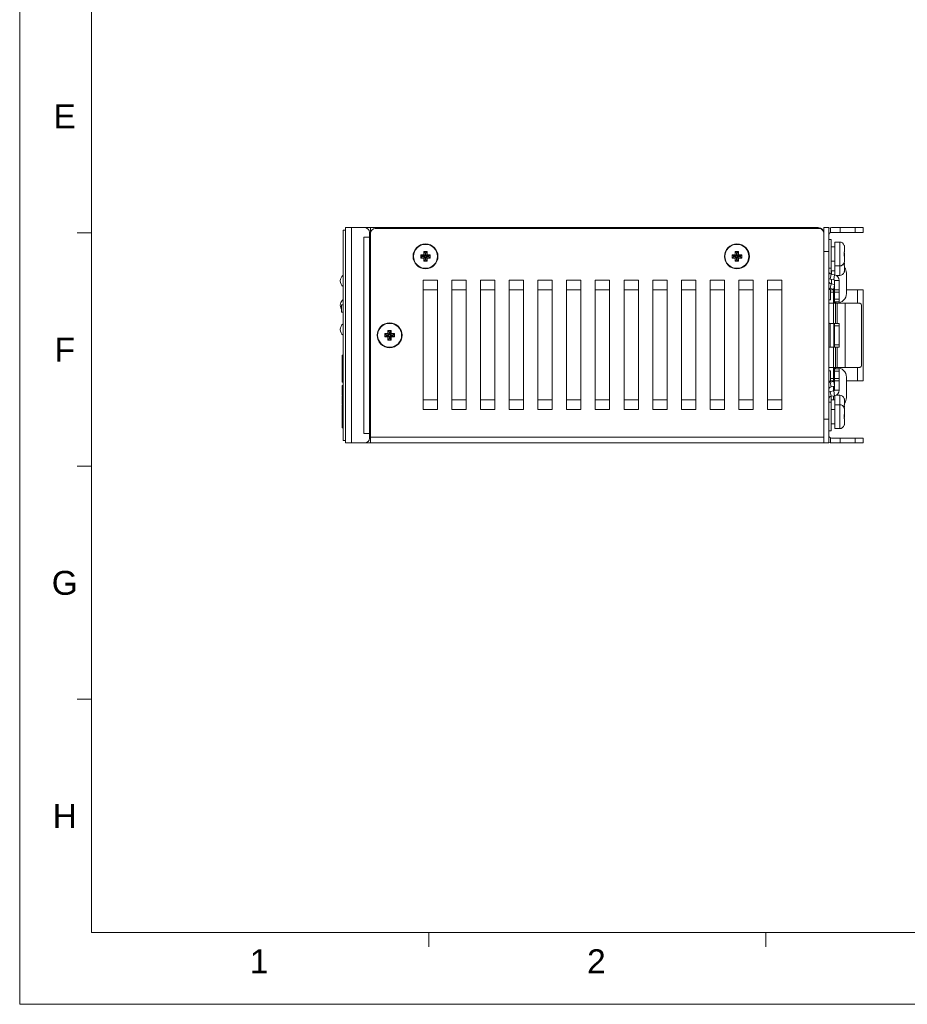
# Model space of a CAD drawing. Extents: x 1967 to 2561, y -57 to 363.
# Tile 1 of 13: x 1967 to 2152, y -57 to 149. Entities that reach past the tile are written whole.
import ezdxf
from ezdxf.enums import TextEntityAlignment as Align

# ---------------------------------------------------------------- set-up
doc = ezdxf.new("R2010")
doc.units = 0
doc.header["$LTSCALE"] = 15.367
doc.header["$MEASUREMENT"] = 0
doc.layers.get('0').update_dxf_attribs({"linetype": 'CONTINUOUS', "lineweight": 5})
doc.layers.add('PANEL-8P_DXF_CONTINUOUS_46', color=7, linetype='CONTINUOUS', lineweight=5)
doc.styles.add('TEXTSTYLE_1', font='arial.ttf')

msp = doc.modelspace()

# ---------------------------------------------------------------- linework, layer by layer
at = {"linetype": 'Continuous', "lineweight": 5}
for p, q in [((1966.511, 363.213), (1966.511, -56.787)), ((1981.511, 348.213), (1981.511, -41.787)), ((1981.511, 104.463), (1978.511, 104.463)), ((1981.511, 55.713), (1978.511, 55.713)), ((1981.511, 6.963), (1978.511, 6.963)), ((1981.511, -41.787), (2545.511, -41.787)), ((2052.011, -41.787), (2052.011, -44.787)), ((2122.511, -41.787), (2122.511, -44.787)), ((1966.511, -56.787), (2560.511, -56.787))]:
    msp.add_line(p, q, dxfattribs=at)
at = {"layer": 'PANEL-8P_DXF_CONTINUOUS_46', "color": 7, "linetype": 'Continuous'}
for p, q in [((2034.145, 61.047), (2034.145, 105.047)), ((2034.645, 105.047), (2034.145, 105.047)), ((2034.645, 60.547), (2034.645, 105.547)), ((2038.645, 105.547), (2034.645, 105.547)), ((2035.845, 60.547), (2035.845, 105.547)), ((2038.645, 105.547), (2133.445, 105.547)), ((2039.845, 104.547), (2039.845, 105.547)), ((2133.645, 105.347), (2040.845, 105.347)), ((2044.845, 105.547), (2044.845, 105.347)), ((2045.345, 105.547), (2045.345, 105.347)), ((2045.845, 105.547), (2045.845, 105.347)), ((2046.265, 105.431), (2046.304, 105.347)), ((2128.525, 105.431), (2128.487, 105.347)), ((2128.945, 105.347), (2128.945, 105.547)), ((2129.445, 105.547), (2129.445, 105.347)), ((2129.945, 105.547), (2129.945, 105.347)), ((2133.445, 105.547), (2133.445, 105.347)), ((2134.645, 105.547), (2135.645, 105.547)), ((2134.645, 104.456), (2134.645, 105.547)), ((2135.645, 60.547), (2135.645, 105.547)), ((2136.029, 105.532), (2136.029, 104.506)), ((2136.245, 105.547), (2142.845, 105.547)), ((2137.998, 105.547), (2137.998, 104.547)), ((2141.145, 104.547), (2141.145, 105.547)), ((2142.845, 105.547), (2142.845, 104.547)), ((2038.445, 103.547), (2038.445, 62.547)), ((2039.645, 103.547), (2038.445, 103.547)), ((2039.633, 62.547), (2039.633, 103.547)), ((2039.645, 102.547), (2039.645, 104.547)), ((2039.845, 104.547), (2039.645, 104.547)), ((2039.845, 104.347), (2039.845, 60.547)), ((2134.645, 60.547), (2134.645, 104.347)), ((2136.145, 103.047), (2135.645, 103.047)), ((2136.145, 97.047), (2136.145, 103.047)), ((2142.845, 104.547), (2136.245, 104.547)), ((2039.831, 102.547), (2039.645, 102.547)), ((2136.945, 101.547), (2136.145, 101.547)), ((2137.945, 102.547), (2136.945, 102.547)), ((2136.945, 97.547), (2136.945, 102.547)), ((2137.945, 97.547), (2137.945, 102.547)), ((2138.893, 101.84), (2138.901, 101.84)), ((2138.893, 101.84), (2138.899, 101.809)), ((2138.898, 101.809), (2138.898, 101.811)), ((2138.899, 101.809), (2138.898, 101.807)), ((2138.932, 101.632), (2138.933, 101.632)), ((2138.94, 101.57), (2138.932, 101.632)), ((2138.945, 101.464), (2138.944, 101.514)), ((2138.945, 100.538), (2138.945, 101.464)), ((2138.945, 100.538), (2138.945, 101.464)), ((2050.345, 99.897), (2050.345, 99.197)), ((2050.345, 99.897), (2050.613, 99.629)), ((2050.995, 99.897), (2050.345, 99.897)), ((2050.345, 99.197), (2050.613, 99.464)), ((2050.345, 99.197), (2050.995, 99.197)), ((2050.613, 99.629), (2050.613, 99.464)), ((2051.263, 99.629), (2050.613, 99.629)), ((2050.613, 99.464), (2051.263, 99.464)), ((2050.995, 100.547), (2050.995, 99.897)), ((2050.995, 100.547), (2051.263, 100.279)), ((2051.695, 100.547), (2050.995, 100.547)), ((2050.995, 99.897), (2051.263, 99.629)), ((2050.995, 99.197), (2051.263, 99.464)), ((2050.995, 99.197), (2050.995, 98.547)), ((2050.995, 98.547), (2051.263, 98.814)), ((2051.263, 100.279), (2051.263, 99.629)), ((2051.427, 100.279), (2051.263, 100.279)), ((2051.263, 99.464), (2051.263, 98.814)), ((2051.263, 98.814), (2051.427, 98.814)), ((2051.695, 100.547), (2051.427, 100.279)), ((2051.427, 99.629), (2051.427, 100.279)), ((2051.695, 99.897), (2051.427, 99.629)), ((2052.077, 99.629), (2051.427, 99.629)), ((2051.427, 98.814), (2051.427, 99.464)), ((2051.695, 99.197), (2051.427, 99.464)), ((2051.427, 99.464), (2052.077, 99.464)), ((2051.695, 98.547), (2051.427, 98.814)), ((2051.695, 99.897), (2051.695, 100.547)), ((2052.345, 99.897), (2051.695, 99.897)), ((2051.695, 98.547), (2051.695, 99.197)), ((2051.695, 99.197), (2052.345, 99.197)), ((2052.345, 99.897), (2052.077, 99.629)), ((2052.077, 99.464), (2052.077, 99.629)), ((2052.345, 99.197), (2052.077, 99.464)), ((2052.345, 99.197), (2052.345, 99.897)), ((2116.095, 99.897), (2115.445, 99.897)), ((2115.445, 99.897), (2115.445, 99.197)), ((2115.445, 99.897), (2115.713, 99.629)), ((2115.445, 99.197), (2115.713, 99.464)), ((2115.445, 99.197), (2116.095, 99.197)), ((2116.363, 99.629), (2115.713, 99.629)), ((2115.713, 99.629), (2115.713, 99.464)), ((2115.713, 99.464), (2116.363, 99.464)), ((2116.795, 100.547), (2116.095, 100.547)), ((2116.095, 100.547), (2116.095, 99.897)), ((2116.095, 100.547), (2116.363, 100.279)), ((2116.095, 99.897), (2116.363, 99.629)), ((2116.095, 99.197), (2116.363, 99.464)), ((2116.095, 99.197), (2116.095, 98.547)), ((2116.095, 98.547), (2116.363, 98.814)), ((2116.527, 100.279), (2116.363, 100.279)), ((2116.363, 100.279), (2116.363, 99.629)), ((2116.363, 99.464), (2116.363, 98.814)), ((2116.363, 98.814), (2116.527, 98.814)), ((2116.795, 100.547), (2116.527, 100.279)), ((2116.527, 99.629), (2116.527, 100.279)), ((2116.795, 99.897), (2116.527, 99.629)), ((2117.177, 99.629), (2116.527, 99.629)), ((2116.527, 99.464), (2117.177, 99.464)), ((2116.527, 98.814), (2116.527, 99.464)), ((2116.795, 99.197), (2116.527, 99.464)), ((2116.795, 98.547), (2116.527, 98.814)), ((2116.795, 99.897), (2116.795, 100.547)), ((2117.445, 99.897), (2116.795, 99.897)), ((2116.795, 99.197), (2117.445, 99.197)), ((2116.795, 98.547), (2116.795, 99.197)), ((2117.445, 99.897), (2117.177, 99.629)), ((2117.177, 99.464), (2117.177, 99.629)), ((2117.445, 99.197), (2117.177, 99.464)), ((2117.445, 99.197), (2117.445, 99.897)), ((2134.645, 100.547), (2135.645, 100.547)), ((2138.893, 100.343), (2138.899, 100.342)), ((2138.893, 99.75), (2138.899, 99.751)), ((2138.896, 100.44), (2138.902, 100.482)), ((2138.898, 100.393), (2138.9, 100.424)), ((2138.898, 100.358), (2138.898, 100.393)), ((2138.899, 100.342), (2138.898, 100.358)), ((2138.898, 99.733), (2138.905, 99.942)), ((2138.898, 99.697), (2138.898, 99.734)), ((2138.901, 99.667), (2138.898, 99.698)), ((2138.905, 100.15), (2138.899, 100.342)), ((2138.9, 100.423), (2138.903, 100.448)), ((2138.902, 99.788), (2138.9, 99.797)), ((2138.915, 99.726), (2138.9, 99.794)), ((2138.904, 99.777), (2138.902, 99.788)), ((2138.913, 99.738), (2138.904, 99.777)), ((2138.905, 99.941), (2138.905, 100.151)), ((2138.927, 99.589), (2138.908, 99.622)), ((2138.932, 99.552), (2138.927, 99.589)), ((2138.932, 99.632), (2138.933, 99.632)), ((2138.937, 99.594), (2138.932, 99.632)), ((2138.938, 99.593), (2138.933, 99.632)), ((2138.945, 98.629), (2138.945, 99.555)), ((2138.945, 98.629), (2138.945, 99.555)), ((2050.995, 98.547), (2051.695, 98.547)), ((2116.095, 98.547), (2116.795, 98.547)), ((2136.145, 97.047), (2135.645, 97.047)), ((2136.945, 98.547), (2136.145, 98.547)), ((2136.145, 95.798), (2136.145, 97.047)), ((2137.945, 97.547), (2136.945, 97.547)), ((2136.945, 95.643), (2136.945, 97.547)), ((2137.945, 95.547), (2137.945, 97.547)), ((2138.901, 98.253), (2138.893, 98.253)), ((2138.893, 97.75), (2138.899, 97.751)), ((2138.898, 98.283), (2138.898, 98.282)), ((2138.898, 97.733), (2138.905, 97.942)), ((2138.898, 97.697), (2138.898, 97.734)), ((2138.901, 97.667), (2138.898, 97.698)), ((2138.9, 98.295), (2138.902, 98.306)), ((2138.905, 98.15), (2138.901, 98.253)), ((2138.902, 98.305), (2138.905, 98.319)), ((2138.904, 98.317), (2138.913, 98.355)), ((2138.905, 97.941), (2138.905, 98.151)), ((2138.927, 97.589), (2138.908, 97.622)), ((2138.912, 98.351), (2138.917, 98.378)), ((2138.932, 97.552), (2138.927, 97.589)), ((2138.932, 98.461), (2138.94, 98.523)), ((2138.932, 98.461), (2138.933, 98.461)), ((2138.94, 98.523), (2138.944, 98.579)), ((2138.945, 98.538), (2138.945, 98.629)), ((2138.945, 98.538), (2138.945, 98.629)), ((2138.945, 96.629), (2138.945, 97.555)), ((2138.945, 96.629), (2138.945, 97.555)), ((2135.645, 95.937), (2135.766, 96.028)), ((2135.968, 94.813), (2136.141, 95.798)), ((2135.968, 94.813), (2136.683, 94.687)), ((2136.141, 95.798), (2136.856, 95.672)), ((2136.945, 96.547), (2136.145, 96.547)), ((2136.245, 95.798), (2136.245, 96.547)), ((2136.245, 93.798), (2136.245, 94.764)), ((2136.856, 95.672), (2136.683, 94.687)), ((2137.945, 95.547), (2137.207, 95.547)), ((2138.901, 96.253), (2138.893, 96.253)), ((2138.898, 96.283), (2138.898, 96.282)), ((2138.9, 96.295), (2138.902, 96.306)), ((2138.902, 96.305), (2138.905, 96.319)), ((2138.904, 96.317), (2138.913, 96.355)), ((2138.912, 96.351), (2138.917, 96.378)), ((2138.932, 96.461), (2138.94, 96.523)), ((2138.932, 96.461), (2138.933, 96.461)), ((2138.94, 96.523), (2138.944, 96.579)), ((2139.345, 96.047), (2139.345, 91.797)), ((2050.845, 67.547), (2050.845, 94.547)), ((2053.845, 94.547), (2050.845, 94.547)), ((2053.845, 67.547), (2053.845, 94.547)), ((2056.845, 67.547), (2056.845, 94.547)), ((2059.845, 94.547), (2056.845, 94.547)), ((2059.845, 67.547), (2059.845, 94.547)), ((2062.845, 67.547), (2062.845, 94.547)), ((2065.845, 94.547), (2062.845, 94.547)), ((2065.845, 67.547), (2065.845, 94.547)), ((2068.845, 67.547), (2068.845, 94.547)), ((2071.845, 94.547), (2068.845, 94.547)), ((2071.845, 67.547), (2071.845, 94.547)), ((2074.845, 67.547), (2074.845, 94.547)), ((2077.845, 94.547), (2074.845, 94.547)), ((2077.845, 67.547), (2077.845, 94.547)), ((2080.845, 67.547), (2080.845, 94.547)), ((2083.845, 94.547), (2080.845, 94.547)), ((2083.845, 67.547), (2083.845, 94.547)), ((2086.845, 67.547), (2086.845, 94.547)), ((2089.845, 94.547), (2086.845, 94.547)), ((2089.845, 67.547), (2089.845, 94.547)), ((2092.845, 67.547), (2092.845, 94.547)), ((2095.845, 94.547), (2092.845, 94.547)), ((2095.845, 67.547), (2095.845, 94.547)), ((2098.845, 67.547), (2098.845, 94.547)), ((2101.845, 94.547), (2098.845, 94.547)), ((2101.845, 67.547), (2101.845, 94.547)), ((2107.845, 94.547), (2104.845, 94.547)), ((2104.845, 67.547), (2104.845, 94.547)), ((2107.845, 67.547), (2107.845, 94.547)), ((2113.845, 94.547), (2110.845, 94.547)), ((2110.845, 67.547), (2110.845, 94.547)), ((2113.845, 67.547), (2113.845, 94.547)), ((2119.845, 94.547), (2116.845, 94.547)), ((2116.845, 67.547), (2116.845, 94.547)), ((2119.845, 67.547), (2119.845, 94.547)), ((2125.845, 94.547), (2122.845, 94.547)), ((2122.845, 67.547), (2122.845, 94.547)), ((2125.845, 67.547), (2125.845, 94.547)), ((2135.645, 93.937), (2135.766, 94.028)), ((2135.645, 92.647), (2136.045, 92.647)), ((2135.968, 92.797), (2135.691, 92.797)), ((2135.968, 92.813), (2136.141, 93.798)), ((2135.968, 92.813), (2136.683, 92.687)), ((2136.045, 92.647), (2136.045, 90.447)), ((2136.141, 93.798), (2136.856, 93.672)), ((2136.848, 93.625), (2136.683, 92.687)), ((2137.848, 94.49), (2136.848, 94.49)), ((2136.848, 90.074), (2136.848, 94.49)), ((2137.848, 90.074), (2137.848, 94.49)), ((2053.845, 92.547), (2050.845, 92.547)), ((2059.845, 92.547), (2056.845, 92.547)), ((2065.845, 92.547), (2062.845, 92.547)), ((2071.845, 92.547), (2068.845, 92.547)), ((2077.845, 92.547), (2074.845, 92.547)), ((2083.845, 92.547), (2080.845, 92.547)), ((2089.845, 92.547), (2086.845, 92.547)), ((2095.845, 92.547), (2092.845, 92.547)), ((2101.845, 92.547), (2098.845, 92.547)), ((2107.845, 92.547), (2104.845, 92.547)), ((2113.845, 92.547), (2110.845, 92.547)), ((2119.845, 92.547), (2116.845, 92.547)), ((2125.845, 92.547), (2122.845, 92.547)), ((2136.045, 92.547), (2136.645, 92.547)), ((2136.045, 92.047), (2136.645, 92.047)), ((2136.645, 92.547), (2136.645, 89.747)), ((2136.845, 92.547), (2136.652, 92.547)), ((2136.848, 92.574), (2137.848, 92.574)), ((2136.848, 92.074), (2137.848, 92.074)), ((2136.848, 90.574), (2137.848, 90.574)), ((2142.845, 92.547), (2139.345, 92.547)), ((2141.645, 89.747), (2141.645, 92.547)), ((2142.845, 92.547), (2142.845, 73.547)), ((2033.755, 87.847), (2033.755, 89.447)), ((2033.755, 89.447), (2034.145, 89.447)), ((2135.645, 90.447), (2136.045, 90.447)), ((2135.645, 89.747), (2142.132, 89.747)), ((2136.645, 85.547), (2136.645, 89.747)), ((2136.845, 90.074), (2136.845, 89.747)), ((2136.848, 90.074), (2137.848, 90.074)), ((2137.022, 89.747), (2137.022, 85.547)), ((2137.415, 85.547), (2137.415, 89.747)), ((2139.107, 76.347), (2139.107, 89.747)), ((2142.486, 89.247), (2142.486, 76.847)), ((2033.755, 87.847), (2034.145, 87.847)), ((2135.645, 85.547), (2137.848, 85.547)), ((2135.968, 80.547), (2135.968, 85.547)), ((2136.683, 85.547), (2136.683, 80.547)), ((2136.848, 80.547), (2136.848, 85.547)), ((2136.848, 85.047), (2137.848, 85.047)), ((2137.848, 80.547), (2137.848, 85.547)), ((2042.845, 83.397), (2042.845, 82.697)), ((2042.845, 83.397), (2043.113, 83.129)), ((2043.495, 83.397), (2042.845, 83.397)), ((2042.845, 82.697), (2043.113, 82.964)), ((2042.845, 82.697), (2043.495, 82.697)), ((2043.113, 83.129), (2043.113, 82.964)), ((2043.763, 83.129), (2043.113, 83.129)), ((2043.113, 82.964), (2043.763, 82.964)), ((2043.495, 84.047), (2043.495, 83.397)), ((2043.495, 84.047), (2043.763, 83.779)), ((2044.195, 84.047), (2043.495, 84.047)), ((2043.495, 83.397), (2043.763, 83.129)), ((2043.495, 82.697), (2043.763, 82.964)), ((2043.495, 82.697), (2043.495, 82.047)), ((2043.763, 83.779), (2043.763, 83.129)), ((2043.927, 83.779), (2043.763, 83.779)), ((2043.763, 82.964), (2043.763, 82.314)), ((2044.195, 84.047), (2043.927, 83.779)), ((2043.927, 83.129), (2043.927, 83.779)), ((2044.195, 83.397), (2043.927, 83.129)), ((2044.577, 83.129), (2043.927, 83.129)), ((2043.927, 82.314), (2043.927, 82.964)), ((2044.195, 82.697), (2043.927, 82.964)), ((2043.927, 82.964), (2044.577, 82.964)), ((2044.195, 83.397), (2044.195, 84.047)), ((2044.845, 83.397), (2044.195, 83.397)), ((2044.195, 82.047), (2044.195, 82.697)), ((2044.195, 82.697), (2044.845, 82.697)), ((2044.845, 83.397), (2044.577, 83.129)), ((2044.577, 82.964), (2044.577, 83.129)), ((2044.845, 82.697), (2044.577, 82.964)), ((2044.845, 82.697), (2044.845, 83.397)), ((2043.495, 82.047), (2043.763, 82.314)), ((2043.495, 82.047), (2044.195, 82.047)), ((2043.763, 82.314), (2043.927, 82.314)), ((2044.195, 82.047), (2043.927, 82.314)), ((2135.645, 80.547), (2137.848, 80.547)), ((2136.645, 76.347), (2136.645, 80.547)), ((2136.848, 81.047), (2137.848, 81.047)), ((2137.022, 80.547), (2137.022, 76.347)), ((2137.415, 76.347), (2137.415, 80.547)), ((2033.945, 73.228), (2033.945, 78.922)), ((2034.045, 78.922), (2033.945, 78.922)), ((2034.045, 73.228), (2034.045, 78.922)), ((2135.645, 76.347), (2142.132, 76.347)), ((2136.645, 76.347), (2136.645, 73.547)), ((2136.845, 76.347), (2136.845, 76.019)), ((2141.645, 73.547), (2141.645, 76.347)), ((2034.045, 76.068), (2033.945, 76.068)), ((2135.645, 75.647), (2136.045, 75.647)), ((2136.045, 75.647), (2136.045, 73.447)), ((2136.848, 76.019), (2137.848, 76.019)), ((2136.848, 71.603), (2136.848, 76.019)), ((2136.848, 75.519), (2137.848, 75.519)), ((2137.848, 71.603), (2137.848, 76.019)), ((2139.345, 74.297), (2139.345, 70.047)), ((2034.045, 73.228), (2033.945, 73.228)), ((2033.945, 70.58), (2033.945, 72.572)), ((2034.045, 72.572), (2033.945, 72.572)), ((2034.045, 70.58), (2034.045, 72.572)), ((2135.645, 73.447), (2136.045, 73.447)), ((2135.766, 72.065), (2135.645, 72.156)), ((2136.063, 73.297), (2135.663, 73.297)), ((2136.683, 73.406), (2135.968, 73.28)), ((2135.968, 73.28), (2136.141, 72.295)), ((2136.045, 74.047), (2136.645, 74.047)), ((2136.045, 73.547), (2136.645, 73.547)), ((2136.856, 72.421), (2136.141, 72.295)), ((2136.645, 71.406), (2136.645, 72.384)), ((2136.845, 73.547), (2136.652, 73.547)), ((2136.848, 72.468), (2136.683, 73.406)), ((2136.848, 74.019), (2137.848, 74.019)), ((2136.848, 73.519), (2137.848, 73.519)), ((2139.345, 73.547), (2142.845, 73.547)), ((2034.045, 71.753), (2033.945, 71.753)), ((2034.045, 71.649), (2033.945, 71.649)), ((2034.045, 71.107), (2033.945, 71.107)), ((2034.045, 70.647), (2033.945, 70.647)), ((2033.945, 70.58), (2034.045, 70.58)), ((2033.945, 68.611), (2033.945, 70.464)), ((2034.045, 70.464), (2033.945, 70.464)), ((2034.045, 70.437), (2033.945, 70.437)), ((2034.045, 68.611), (2034.045, 70.464)), ((2135.766, 70.065), (2135.645, 70.156)), ((2136.683, 71.406), (2135.968, 71.28)), ((2135.968, 71.28), (2136.141, 70.295)), ((2136.856, 70.421), (2136.141, 70.295)), ((2136.145, 69.047), (2136.145, 70.295)), ((2136.645, 69.547), (2136.645, 70.384)), ((2136.856, 70.421), (2136.683, 71.406)), ((2137.848, 71.603), (2136.848, 71.603)), ((2136.945, 68.547), (2136.945, 70.45)), ((2137.945, 70.547), (2137.207, 70.547)), ((2137.945, 68.547), (2137.945, 70.547)), ((2034.045, 68.637), (2033.945, 68.637)), ((2034.045, 68.611), (2033.945, 68.611)), ((2033.945, 63.689), (2033.945, 68.412)), ((2034.045, 68.412), (2033.945, 68.412)), ((2034.045, 68.386), (2033.945, 68.386)), ((2034.045, 63.689), (2034.045, 68.412)), ((2050.845, 69.547), (2053.845, 69.547)), ((2056.845, 69.547), (2059.845, 69.547)), ((2062.845, 69.547), (2065.845, 69.547)), ((2068.845, 69.547), (2071.845, 69.547)), ((2074.845, 69.547), (2077.845, 69.547)), ((2080.845, 69.547), (2083.845, 69.547)), ((2086.845, 69.547), (2089.845, 69.547)), ((2092.845, 69.547), (2095.845, 69.547)), ((2098.845, 69.547), (2101.845, 69.547)), ((2104.845, 69.547), (2107.845, 69.547)), ((2110.845, 69.547), (2113.845, 69.547)), ((2116.845, 69.547), (2119.845, 69.547)), ((2122.845, 69.547), (2125.845, 69.547)), ((2136.145, 69.047), (2135.645, 69.047)), ((2136.945, 69.547), (2136.145, 69.547)), ((2136.145, 63.047), (2136.145, 69.047)), ((2137.945, 68.547), (2136.945, 68.547)), ((2136.945, 63.547), (2136.945, 68.547)), ((2137.945, 63.547), (2137.945, 68.547)), ((2138.893, 69.84), (2138.901, 69.84)), ((2138.893, 69.84), (2138.899, 69.809)), ((2138.893, 68.343), (2138.899, 68.342)), ((2138.896, 68.44), (2138.902, 68.482)), ((2138.899, 69.809), (2138.898, 69.807)), ((2138.898, 68.393), (2138.9, 68.424)), ((2138.898, 68.358), (2138.898, 68.393)), ((2138.899, 68.342), (2138.898, 68.358)), ((2138.905, 68.15), (2138.899, 68.342)), ((2138.9, 68.423), (2138.903, 68.448)), ((2138.901, 67.84), (2138.905, 67.942)), ((2138.905, 67.941), (2138.905, 68.151)), ((2138.933, 69.632), (2138.929, 69.655)), ((2138.932, 69.632), (2138.933, 69.632)), ((2138.94, 69.57), (2138.932, 69.632)), ((2138.945, 69.464), (2138.944, 69.514)), ((2138.945, 68.538), (2138.945, 69.464)), ((2138.945, 68.538), (2138.945, 69.464)), ((2034.045, 67.816), (2033.945, 67.816)), ((2034.045, 67.79), (2033.945, 67.79)), ((2034.045, 67.195), (2033.945, 67.195)), ((2034.045, 67.168), (2033.945, 67.168)), ((2050.845, 67.547), (2053.845, 67.547)), ((2056.845, 67.547), (2059.845, 67.547)), ((2062.845, 67.547), (2065.845, 67.547)), ((2068.845, 67.547), (2071.845, 67.547)), ((2074.845, 67.547), (2077.845, 67.547)), ((2080.845, 67.547), (2083.845, 67.547)), ((2086.845, 67.547), (2089.845, 67.547)), ((2092.845, 67.547), (2095.845, 67.547)), ((2098.845, 67.547), (2101.845, 67.547)), ((2104.845, 67.547), (2107.845, 67.547)), ((2110.845, 67.547), (2113.845, 67.547)), ((2116.845, 67.547), (2119.845, 67.547)), ((2122.845, 67.547), (2125.845, 67.547)), ((2136.945, 67.547), (2136.145, 67.547)), ((2138.893, 67.84), (2138.901, 67.84)), ((2138.893, 67.84), (2138.899, 67.809)), ((2138.893, 66.343), (2138.899, 66.342)), ((2138.896, 66.44), (2138.902, 66.482)), ((2138.899, 67.809), (2138.898, 67.807)), ((2138.898, 66.393), (2138.9, 66.424)), ((2138.898, 66.358), (2138.898, 66.393)), ((2138.899, 66.342), (2138.898, 66.358)), ((2138.898, 65.733), (2138.905, 65.942)), ((2138.905, 66.15), (2138.899, 66.342)), ((2138.9, 66.423), (2138.903, 66.448)), ((2138.9, 66.298), (2138.902, 66.31)), ((2138.9, 66.296), (2138.902, 66.305)), ((2138.902, 66.31), (2138.912, 66.353)), ((2138.902, 66.305), (2138.905, 66.319)), ((2138.905, 66.319), (2138.913, 66.355)), ((2138.905, 65.941), (2138.905, 66.151)), ((2138.912, 66.351), (2138.917, 66.378)), ((2138.933, 67.632), (2138.929, 67.655)), ((2138.932, 67.632), (2138.933, 67.632)), ((2138.94, 67.57), (2138.932, 67.632)), ((2138.932, 66.461), (2138.937, 66.499)), ((2138.932, 66.461), (2138.933, 66.461)), ((2138.933, 66.461), (2138.938, 66.5)), ((2138.945, 67.464), (2138.944, 67.514)), ((2138.945, 67.464), (2138.945, 67.555)), ((2138.945, 67.464), (2138.945, 67.555)), ((2138.945, 66.538), (2138.945, 67.464)), ((2138.945, 66.538), (2138.945, 67.464)), ((2034.045, 65.295), (2033.945, 65.295)), ((2034.045, 65.269), (2033.945, 65.269)), ((2034.045, 64.612), (2033.945, 64.612)), ((2034.045, 64.508), (2033.945, 64.508)), ((2034.045, 64.187), (2033.945, 64.187)), ((2134.645, 65.547), (2135.645, 65.547)), ((2136.945, 64.547), (2136.145, 64.547)), ((2138.893, 65.75), (2138.899, 65.751)), ((2138.901, 64.253), (2138.893, 64.253)), ((2138.898, 65.697), (2138.898, 65.734)), ((2138.901, 65.667), (2138.898, 65.698)), ((2138.898, 64.283), (2138.898, 64.282)), ((2138.9, 64.295), (2138.902, 64.306)), ((2138.902, 64.305), (2138.905, 64.319)), ((2138.904, 64.317), (2138.913, 64.355)), ((2138.927, 65.589), (2138.908, 65.622)), ((2138.912, 64.351), (2138.917, 64.378)), ((2138.932, 65.552), (2138.927, 65.589)), ((2138.932, 64.461), (2138.94, 64.523)), ((2138.932, 64.461), (2138.933, 64.461)), ((2138.94, 64.523), (2138.944, 64.579)), ((2138.945, 64.629), (2138.945, 65.555)), ((2138.945, 64.629), (2138.945, 65.555)), ((2034.045, 63.689), (2033.945, 63.689)), ((2039.645, 62.547), (2038.445, 62.547)), ((2039.645, 61.547), (2039.645, 63.547)), ((2039.831, 63.547), (2039.645, 63.547)), ((2039.845, 61.747), (2134.645, 61.747)), ((2136.145, 63.047), (2135.645, 63.047)), ((2137.945, 63.547), (2136.945, 63.547)), ((2034.645, 61.047), (2034.145, 61.047)), ((2038.645, 60.547), (2034.645, 60.547)), ((2038.645, 60.547), (2134.645, 60.547)), ((2039.645, 61.547), (2039.845, 61.547)), ((2134.645, 60.547), (2135.645, 60.547)), ((2136.029, 60.561), (2136.029, 61.587)), ((2136.245, 61.547), (2142.845, 61.547)), ((2142.845, 60.547), (2136.245, 60.547)), ((2137.998, 60.547), (2137.998, 61.547)), ((2141.145, 61.547), (2141.145, 60.547)), ((2142.845, 60.547), (2142.845, 61.547))]:
    msp.add_line(p, q, dxfattribs=at)
for points in [[(2045.845, 105.547), (2045.957, 105.546), (2046.059, 105.541)], [(2046.059, 105.541), (2046.142, 105.525), (2046.21, 105.491), (2046.265, 105.431)], [(2128.732, 105.541), (2128.649, 105.525), (2128.58, 105.491), (2128.525, 105.431)], [(2128.945, 105.547), (2128.833, 105.546), (2128.732, 105.541)], [(2138.899, 101.798), (2138.895, 101.821), (2138.893, 101.836), (2138.893, 101.84)], [(2138.904, 101.777), (2138.901, 101.791), (2138.899, 101.802), (2138.898, 101.809), (2138.898, 101.811)], [(2138.932, 101.632), (2138.924, 101.681), (2138.915, 101.726), (2138.899, 101.798)], [(2138.933, 101.632), (2138.927, 101.663), (2138.922, 101.69), (2138.917, 101.715), (2138.913, 101.738), (2138.904, 101.777)], [(2138.944, 101.514), (2138.939, 101.581), (2138.933, 101.632)], [(2138.893, 100.343), (2138.893, 100.393), (2138.896, 100.44)], [(2138.893, 99.75), (2138.9, 99.948), (2138.9, 100.145), (2138.893, 100.343)], [(2138.899, 99.628), (2138.895, 99.665), (2138.893, 99.707), (2138.893, 99.75)], [(2138.932, 99.552), (2138.924, 99.557), (2138.915, 99.572), (2138.906, 99.596), (2138.899, 99.628)], [(2138.908, 99.626), (2138.904, 99.643), (2138.901, 99.667)], [(2138.902, 100.482), (2138.912, 100.514), (2138.922, 100.535), (2138.932, 100.541)], [(2138.904, 100.448), (2138.907, 100.465), (2138.91, 100.476), (2138.911, 100.478)], [(2138.932, 100.541), (2138.927, 100.504), (2138.908, 100.471)], [(2138.91, 99.616), (2138.911, 99.615), (2138.91, 99.616), (2138.908, 99.626)], [(2138.933, 99.632), (2138.927, 99.663), (2138.922, 99.69), (2138.917, 99.715), (2138.913, 99.738)], [(2138.932, 99.632), (2138.924, 99.681), (2138.915, 99.726)], [(2138.932, 100.541), (2138.939, 100.54), (2138.944, 100.539), (2138.945, 100.538)], [(2138.945, 99.555), (2138.944, 99.554), (2138.939, 99.553), (2138.932, 99.552)], [(2138.893, 98.253), (2138.899, 98.284), (2138.898, 98.286)], [(2138.893, 98.253), (2138.893, 98.259), (2138.896, 98.279)], [(2138.893, 97.75), (2138.9, 97.948), (2138.9, 98.145), (2138.897, 98.24)], [(2138.899, 97.628), (2138.895, 97.665), (2138.893, 97.707), (2138.893, 97.75)], [(2138.896, 98.279), (2138.902, 98.31), (2138.912, 98.353), (2138.922, 98.404), (2138.932, 98.461)], [(2138.898, 98.282), (2138.898, 98.287), (2138.9, 98.295)], [(2138.932, 97.552), (2138.924, 97.557), (2138.915, 97.572), (2138.906, 97.596), (2138.899, 97.628)], [(2138.908, 97.626), (2138.904, 97.643), (2138.901, 97.667)], [(2138.91, 97.616), (2138.911, 97.615), (2138.91, 97.616), (2138.908, 97.626)], [(2138.916, 98.37), (2138.92, 98.391), (2138.924, 98.413), (2138.928, 98.436), (2138.933, 98.461)], [(2138.917, 98.378), (2138.922, 98.403), (2138.927, 98.43), (2138.928, 98.433)], [(2138.945, 97.555), (2138.944, 97.554), (2138.939, 97.553), (2138.932, 97.552)], [(2138.933, 98.461), (2138.939, 98.51), (2138.944, 98.578), (2138.945, 98.629)], [(2138.941, 98.54), (2138.944, 98.539), (2138.945, 98.538)], [(2138.893, 96.253), (2138.899, 96.284), (2138.898, 96.286)], [(2138.893, 96.253), (2138.893, 96.259), (2138.896, 96.279)], [(2138.896, 96.279), (2138.902, 96.31), (2138.912, 96.353), (2138.922, 96.404), (2138.932, 96.461)], [(2138.898, 96.282), (2138.898, 96.287), (2138.9, 96.295)], [(2138.916, 96.37), (2138.92, 96.391), (2138.924, 96.413), (2138.928, 96.436), (2138.933, 96.461)], [(2138.917, 96.378), (2138.922, 96.403), (2138.927, 96.43), (2138.928, 96.433)], [(2138.933, 96.461), (2138.939, 96.51), (2138.944, 96.578), (2138.945, 96.629)], [(2142.486, 89.247), (2142.469, 89.401), (2142.419, 89.54), (2142.34, 89.651), (2142.242, 89.722), (2142.132, 89.747)], [(2135.651, 85.714), (2135.67, 85.621), (2135.709, 85.565)], [(2135.651, 80.379), (2135.67, 80.472), (2135.709, 80.528)], [(2142.132, 76.347), (2142.242, 76.371), (2142.34, 76.442), (2142.419, 76.553), (2142.469, 76.692), (2142.486, 76.847)], [(2138.899, 69.798), (2138.895, 69.821), (2138.893, 69.836), (2138.893, 69.84)], [(2138.893, 68.343), (2138.893, 68.393), (2138.896, 68.44)], [(2138.897, 67.853), (2138.9, 67.948), (2138.9, 68.145), (2138.893, 68.343)], [(2138.904, 69.777), (2138.901, 69.791), (2138.899, 69.802), (2138.898, 69.809), (2138.898, 69.811)], [(2138.932, 69.632), (2138.924, 69.681), (2138.915, 69.726), (2138.899, 69.798)], [(2138.902, 68.482), (2138.912, 68.514), (2138.922, 68.535), (2138.932, 68.541)], [(2138.933, 69.632), (2138.927, 69.663), (2138.922, 69.69), (2138.917, 69.715), (2138.913, 69.738), (2138.904, 69.777)], [(2138.904, 68.448), (2138.907, 68.465), (2138.91, 68.476), (2138.911, 68.478)], [(2138.932, 68.541), (2138.927, 68.504), (2138.908, 68.471)], [(2138.932, 68.541), (2138.939, 68.54), (2138.944, 68.539), (2138.945, 68.538)], [(2138.944, 69.514), (2138.939, 69.581), (2138.933, 69.632)], [(2138.899, 67.798), (2138.895, 67.821), (2138.893, 67.836), (2138.893, 67.84)], [(2138.893, 66.343), (2138.893, 66.393), (2138.896, 66.44)], [(2138.893, 65.75), (2138.9, 65.948), (2138.9, 66.145), (2138.893, 66.343)], [(2138.904, 67.777), (2138.901, 67.791), (2138.899, 67.802), (2138.898, 67.809), (2138.898, 67.811)], [(2138.932, 67.632), (2138.924, 67.681), (2138.915, 67.726), (2138.899, 67.798)], [(2138.902, 66.482), (2138.912, 66.514), (2138.922, 66.535), (2138.932, 66.541)], [(2138.933, 67.632), (2138.927, 67.663), (2138.922, 67.69), (2138.917, 67.715), (2138.913, 67.738), (2138.904, 67.777)], [(2138.904, 66.448), (2138.907, 66.465), (2138.91, 66.476), (2138.911, 66.478)], [(2138.932, 66.541), (2138.927, 66.504), (2138.908, 66.471)], [(2138.912, 66.353), (2138.922, 66.404), (2138.932, 66.461)], [(2138.916, 66.37), (2138.92, 66.391), (2138.924, 66.413), (2138.928, 66.436), (2138.933, 66.461)], [(2138.917, 66.378), (2138.922, 66.403), (2138.927, 66.43), (2138.928, 66.433)], [(2138.932, 66.541), (2138.939, 66.54), (2138.944, 66.539), (2138.945, 66.538)], [(2138.944, 67.514), (2138.939, 67.581), (2138.933, 67.632)], [(2138.945, 67.555), (2138.944, 67.554), (2138.941, 67.553)], [(2138.899, 65.628), (2138.895, 65.665), (2138.893, 65.707), (2138.893, 65.75)], [(2138.893, 64.253), (2138.899, 64.284), (2138.898, 64.286)], [(2138.893, 64.253), (2138.893, 64.259), (2138.896, 64.279)], [(2138.896, 64.279), (2138.902, 64.31), (2138.912, 64.353), (2138.922, 64.404), (2138.932, 64.461)], [(2138.898, 64.282), (2138.898, 64.287), (2138.9, 64.295)], [(2138.932, 65.552), (2138.924, 65.557), (2138.915, 65.572), (2138.906, 65.596), (2138.899, 65.628)], [(2138.908, 65.626), (2138.904, 65.643), (2138.901, 65.667)], [(2138.91, 65.616), (2138.911, 65.615), (2138.91, 65.616), (2138.908, 65.626)], [(2138.916, 64.37), (2138.92, 64.391), (2138.924, 64.413), (2138.928, 64.436), (2138.933, 64.461)], [(2138.917, 64.378), (2138.922, 64.403), (2138.927, 64.43), (2138.928, 64.433)], [(2138.945, 65.555), (2138.944, 65.554), (2138.939, 65.553), (2138.932, 65.552)], [(2138.933, 64.461), (2138.939, 64.51), (2138.944, 64.578), (2138.945, 64.629)]]:
    msp.add_lwpolyline(points, dxfattribs=at)
for centre, radius in [((2051.345, 99.547), 2.6), ((2051.345, 99.547), 2.5), ((2116.445, 99.547), 2.6), ((2116.445, 99.547), 2.5), ((2043.845, 83.047), 2.6), ((2043.845, 83.047), 2.5)]:
    msp.add_circle(centre, radius, dxfattribs=at)
for centre, radius, start, end in [((2038.645, 104.547), 1, 0, 90), ((2040.845, 104.347), 1, 90, 180), ((2133.445, 104.347), 1.2, 0, 90), ((2133.645, 104.347), 1, 0, 90), ((2136.245, 103.947), 1.6, 90, 110.91325), ((2136.245, 103.947), 0.6, 90, 180), ((2137.945, 101.547), 1, 17.09562, 90), ((2138.806, 101.811), 0.1, 346.61681, 17.09562), ((2138.806, 99.811), 0.1, 346.61681, 17.09562), ((2138.845, 100.538), 0.1, 308.04432, 359.99886), ((2138.845, 99.555), 0.1, 360, 51.93661), ((2137.945, 98.547), 1, 270, 342.90438), ((2138.806, 98.282), 0.1, 342.90438, 13.38397), ((2138.845, 97.555), 0.1, 360, 51.93661), ((2138.845, 98.538), 0.1, 337.63719, 359.99886), ((2137.345, 96.047), 2, 0, 36.22492), ((2034.975, 94.407), 1.45, 125.00046, 234.99954), ((2136.245, 96.389), 1.6, 247.86867, 260), ((2136.245, 96.389), 0.6, 180, 260), ((2136.648, 94.49), 0.2, 0, 80), ((2136.648, 94.49), 1.2, 0, 80), ((2137.945, 96.547), 1, 270, 342.90438), ((2138.806, 96.282), 0.1, 342.90438, 13.38397), ((2136.245, 94.389), 1.6, 247.86867, 260), ((2136.245, 94.389), 0.6, 180, 260), ((2136.648, 92.49), 0.2, 0, 80), ((2137.345, 91.797), 2, 270, 0), ((2034.975, 89.327), 1.45, 125.00046, 212.54359), ((2137.345, 90.297), 0.5, 206.82268, 270), ((2034.975, 84.247), 1.45, 125.00046, 234.99954), ((2137.345, 75.797), 0.5, 90, 153.17732), ((2137.345, 74.297), 2, 0, 90), ((2136.245, 71.704), 1.6, 100, 112.13133), ((2136.245, 71.704), 0.6, 100, 180), ((2136.648, 73.603), 0.2, 280, 0), ((2136.245, 69.704), 1.6, 100, 112.13133), ((2136.245, 69.704), 0.6, 100, 180), ((2136.648, 71.603), 0.2, 280, 0), ((2136.648, 71.603), 1.2, 280, 0), ((2137.945, 69.547), 1, 17.09562, 90), ((2137.345, 70.047), 2, 323.77508, 0), ((2137.945, 67.547), 1, 17.09562, 90), ((2138.806, 69.811), 0.1, 346.61681, 17.09562), ((2138.845, 68.538), 0.1, 308.04432, 359.99886), ((2138.806, 67.811), 0.1, 346.61681, 17.09562), ((2138.806, 66.282), 0.1, 342.90438, 13.38397), ((2138.845, 66.538), 0.1, 308.04432, 359.99886), ((2138.845, 67.555), 0.1, 360, 22.36186), ((2137.945, 64.547), 1, 270, 342.90438), ((2138.806, 64.282), 0.1, 342.90438, 13.38397), ((2138.845, 65.555), 0.1, 360, 51.93661), ((2136.245, 62.147), 0.6, 180, 270), ((2038.645, 61.547), 1, 270, 0), ((2136.245, 62.147), 1.6, 249.08675, 270)]:
    msp.add_arc(centre, radius, start, end, dxfattribs=at)

# ---------------------------------------------------------------- texts
at = {"linetype": 'Continuous', "lineweight": 5, "style": 'TEXTSTYLE_1'}
for s, p in [('E', (1975.928, 126.307)), ('F', (1975.928, 77.557)), ('G', (1975.928, 28.807)), ('H', (1975.928, -19.943)), ('2', (2087.074, -50.292)), ('1', (2016.574, -50.292))]:
    msp.add_text(s, height=5, dxfattribs=at).set_placement(p, align=Align.CENTER)

doc.saveas('drawing.dxf')
